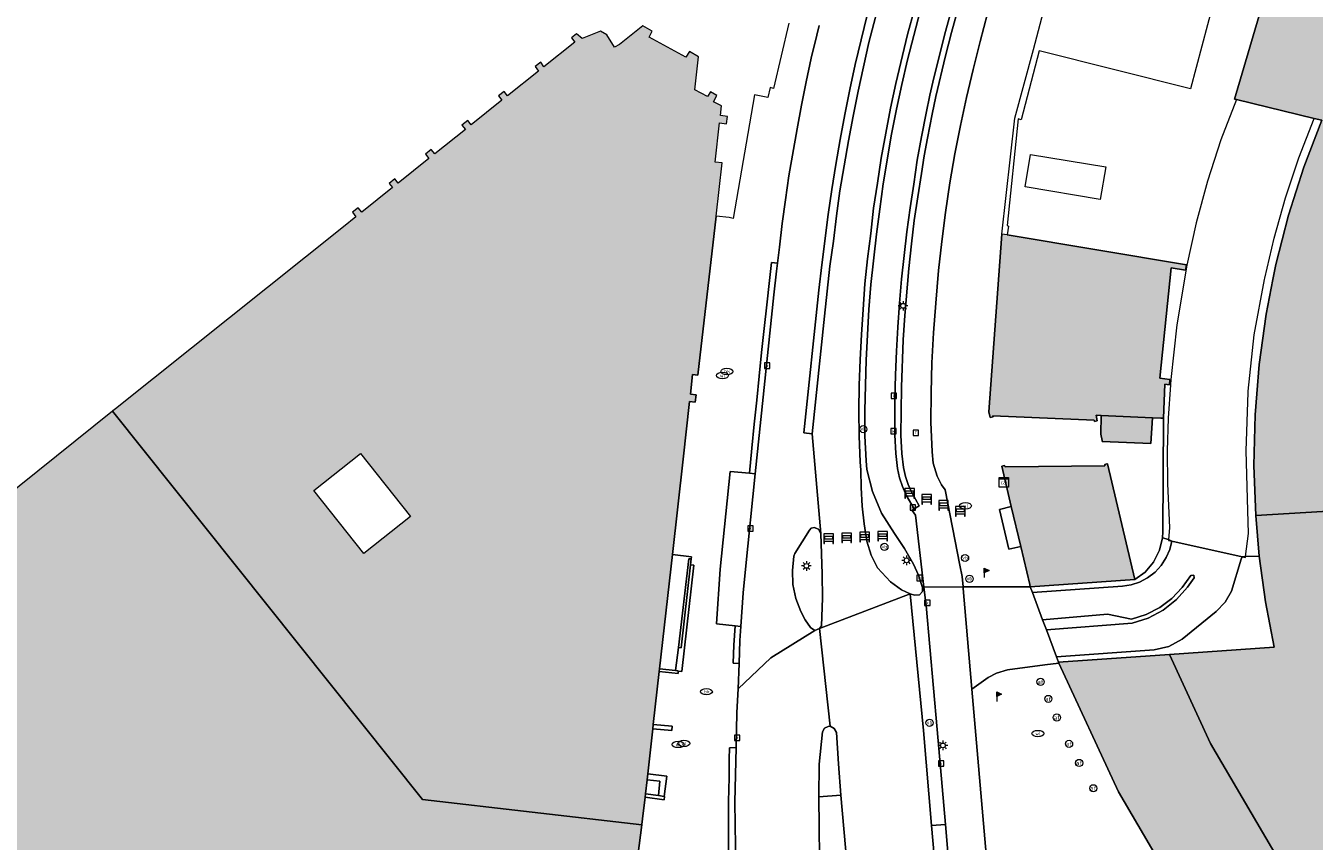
# Model space of a CAD drawing. Header units: metres. Extents: x 196496 to 197479, y 355139 to 356324.
# Tile 76 of 144: x 196624 to 196731, y 356178 to 356246. Entities that reach past the tile are written whole.
import ezdxf
from ezdxf.enums import TextEntityAlignment as Align

# ---------------------------------------------------------------- set-up
doc = ezdxf.new("R2010")
doc.units = ezdxf.units.M
doc.layers.get('0').update_dxf_attribs({"color": 252, "lineweight": 18})
for name, color, linetype, lineweight in [('B-WE-GR-BEPLANTING_CULTUUR_HEESTERS-GV', 252, 'Continuous', 18), ('B-WE-IE-MEUBILAIR_WEGMEUBILAIR-S', 252, 'Continuous', 18), ('B-WE-IE-TERREINAFSCHEIDING_KUNSTMATIG_MUUR-GV', 252, 'Continuous', 18), ('B-WE-KL-DATA-S', 252, 'Continuous', 18), ('B-WE-KL-ET_LS_OV_LICHTMAST-S', 252, 'Continuous', 18), ('B-WE-KL-WATER-S', 252, 'Continuous', 18), ('B-WE-OG-BEBOUWING-GV', 252, 'Continuous', 18), ('B-WE-OG-TERREIN_ERF-GV', 252, 'Continuous', 18), ('B-WE-RI-GWA_KOLK-S', 252, 'Continuous', 18), ('B-WE-RI-GWA_RIOOLPUT-S', 252, 'Continuous', 18), ('B-WE-VH-VERHARDING_ASFALT-GV', 252, 'Continuous', 18), ('B-WE-VH-VERHARDING_BEDRIJFSVLOERPLAAT-GV', 252, 'Continuous', 18), ('B-WE-VH-VERHARDING_BETON-GV', 252, 'Continuous', 18), ('B-WE-VH-VERHARDING_BETONSTRAATSTEEN-GV', 252, 'Continuous', 18), ('B-WE-VH-VERHARDING_OPEN-GV', 252, 'Continuous', 18), ('B-WE-VH-VERHARDING_STRAATBAKSTEEN-GV', 252, 'Continuous', 18), ('B-WE-VH-VERHARDING_TEGEL-GV', 252, 'Continuous', 18), ('B-WE-VW-AFSLUITPAAL-S', 252, 'Continuous', 18)]:
    doc.layers.add(name, color=color, linetype=linetype, lineweight=lineweight)
doc.layers.add('X-XX-AL-PRESENTATIE_GEBOUW3-V', color=7, linetype='Continuous', lineweight=18, true_color=0xf0f0f0)
doc.styles.add('NLCS-ISO', font='NLCS-ISO.ttf')

# ---------------------------------------------------------------- blocks, each defined once
blk = doc.blocks.new('SIE-WEG_SCHRIKHEK-SO')
at = {"color": 0, "linetype": 'ByBlock', "lineweight": 18}
for points in [[(1.75, -1), (1.75, -2), (2, -2), (2, 2), (-2, 2), (-2, -2), (-1.75, -2), (-1.75, -1)], [(-2, 1), (2, 1)], [(-2, 0), (2, 0)], [(-1.75, 1), (-1.75, 0)], [(1.75, 0), (1.75, 1)], [(-2, -1), (2, -1)]]:
    blk.add_lwpolyline(points, dxfattribs=at)
blk = doc.blocks.new('SKL-DATA_SIGNAAL_CAIKAST-SO')
at = {"color": 0, "linetype": 'ByBlock', "lineweight": 18}
for points in [[(-2, 2), (2, 2), (2, 1.68), (-2, 1.68)], [(-2, 1.52), (2, 1.52), (2, -2), (-2, -2)]]:
    blk.add_lwpolyline(points, close=True, dxfattribs=at)
at = {"color": 0, "linetype": 'ByBlock', "lineweight": 18, "style": 'NLCS-ISO'}
blk.add_text('cai', height=1.5, dxfattribs=at).set_placement((0, 0), align=Align.MIDDLE_CENTER)
blk = doc.blocks.new('SIE-WEG_PAAL_VLAGGENMAST-SO')
at = {"linetype": 'ByBlock', "lineweight": 18}
h = blk.add_hatch(color=0, dxfattribs=at)
h.dxf.hatch_style = 1
h.paths.add_polyline_path([(0, 2), (2, 1), (0, 0)])
at = {"color": 0, "linetype": 'ByBlock', "lineweight": 18}
blk.add_lwpolyline([(0, 2), (0, -2)], dxfattribs=at)
blk.add_lwpolyline([(0, 2), (2, 1), (0, 0)], close=True, dxfattribs=at)
blk = doc.blocks.new('SIE-WEG_PAAL_VERKEERSBORD-SO')
at = {"color": 0, "linetype": 'ByBlock', "lineweight": 18}
blk.add_circle((0, 0), 1.5, dxfattribs=at)
at = {"color": 0, "linetype": 'ByBlock', "lineweight": 18, "style": 'NLCS-ISO'}
blk.add_text('vb', height=1.5, dxfattribs=at).set_placement((0, 0.13), align=Align.MIDDLE_CENTER)
blk = doc.blocks.new('SKL-ET_OV_LICHTMAST-SO')
at = {"color": 0, "linetype": 'ByBlock', "lineweight": 18}
for points in [[(-1.25, 0), (-2, 0)], [(-1.41, 1.41), (-0.88, 0.88)], [(0, 2), (0, 1.25)], [(0.88, 0.88), (1.41, 1.41)], [(2, 0), (1.25, 0)], [(-1.41, -1.41), (-0.88, -0.88)], [(0, -1.25), (0, -2)], [(0.88, -0.88), (1.41, -1.41)]]:
    blk.add_lwpolyline(points, dxfattribs=at)
blk.add_circle((0, 0), 1, dxfattribs=at)
blk = doc.blocks.new('SVW-AFSLUITPAAL-SO')
at = {"lineweight": 18}
blk.add_circle((0, 0), 1.5, dxfattribs=at)
at = {"lineweight": 18, "style": 'NLCS-ISO'}
blk.add_text('af', height=1.8, dxfattribs=at).set_placement((0, 0), align=Align.MIDDLE_CENTER)
blk = doc.blocks.new('SKL-WATER_WATERLEIDINGPUT-SO')
at = {"color": 0, "linetype": 'ByBlock', "lineweight": 18}
blk.add_ellipse((0, 0), major_axis=(2.5, 0), ratio=0.54, dxfattribs=at)
at = {"color": 0, "linetype": 'ByBlock', "lineweight": 18, "style": 'NLCS-ISO'}
blk.add_text('wl', height=1.5, dxfattribs=at).set_placement((0, 0), align=Align.MIDDLE_CENTER)
blk = doc.blocks.new('SRI-KOLK-SO')
at = {"color": 0, "linetype": 'ByBlock', "lineweight": 18}
blk.add_lwpolyline([(-1.125, -1.125), (1.125, -1.125), (1.125, 1.125), (-1.125, 1.125)], close=True, dxfattribs=at)
at = {"color": 0, "linetype": 'ByBlock', "lineweight": 18, "style": 'NLCS-ISO'}
blk.add_text('k', height=1.5, dxfattribs=at).set_placement((0, 0), align=Align.MIDDLE_CENTER)
blk = doc.blocks.new('SRI-PUT_INSPECTIEPUT_RIOOLPUT-SO')
at = {"color": 0, "linetype": 'ByBlock', "lineweight": 18}
blk.add_lwpolyline([(-1.12, -1.12), (1.12, -1.12), (1.12, 1.12), (-1.12, 1.12)], close=True, dxfattribs=at)
at = {"color": 0, "linetype": 'ByBlock', "lineweight": 18, "style": 'NLCS-ISO'}
blk.add_text('r', height=1.5, dxfattribs=at).set_placement((0, 0.28), align=Align.MIDDLE_CENTER)
blk = doc.blocks.new('SKL-WATER_BRANDKRAAN_BRANDPUT-SO')
at = {"color": 0, "linetype": 'ByBlock', "lineweight": 18}
blk.add_ellipse((0, 0), major_axis=(2.5, 0), ratio=0.54, dxfattribs=at)
at = {"color": 0, "linetype": 'ByBlock', "lineweight": 18, "style": 'NLCS-ISO'}
blk.add_text('bk', height=1.5, dxfattribs=at).set_placement((0.16, 0), align=Align.MIDDLE_CENTER)

msp = doc.modelspace()

# ---------------------------------------------------------------- hatches: boundary and pattern name
at = {"layer": 'X-XX-AL-PRESENTATIE_GEBOUW3-V'}
for points in [[(196773.949, 356267.82), (196773.751, 356269.35), (196767.696, 356269.091), (196762.739, 356268.922), (196760.726, 356268.853), (196760.704, 356267.157), (196758.415, 356267.169), (196757.839, 356263.166), (196757.829, 356262.933), (196751.967, 356263.942), (196739.409, 356265.865), (196735.679, 356266.702), (196730.202, 356268.04), (196729.095, 356268.324), (196727.458, 356262.984), (196727.555, 356262.943), (196727.494, 356262.747), (196714.431, 356266.661), (196713.522, 356263.771), (196711.4, 356257.03), (196711.328, 356256.758), (196724.379, 356253.142), (196724.409, 356253.256), (196728.374, 356252.075), (196724.753, 356239.781), (196724.903, 356239.745), (196731.399, 356238.177), (196732.038, 356238.023), (196730.535, 356234.106), (196729.252, 356230.09), (196728.198, 356225.994), (196727.95, 356224.738), (196727.379, 356221.838), (196726.8, 356217.641), (196726.604, 356215.179), (196726.464, 356213.424), (196726.37, 356209.21), (196726.516, 356205.017), (196744.628, 356206.116), (196756.383, 356206.829), (196756.416, 356206.497), (196757.169, 356206.541), (196757.056, 356208.96), (196757.083, 356211.411), (196757.254, 356213.882), (196757.572, 356216.361), (196758.039, 356218.834), (196758.657, 356221.288), (196759.422, 356223.709), (196760.333, 356226.084), (196761.385, 356228.401), (196762.572, 356230.646), (196763.886, 356232.808), (196765.318, 356234.877), (196766.86, 356236.844), (196768.499, 356238.701), (196770.226, 356240.441), (196772.028, 356242.059), (196775.352, 356244.518), (196778.931, 356246.692), (196782.728, 356248.543), (196786.697, 356250.04), (196790.788, 356251.163), (196794.947, 356251.898), (196799.12, 356252.245), (196803.255, 356252.21), (196803.252, 356251.945), (196803.455, 356251.952), (196803.502, 356251.219), (196811.368, 356251.488), (196811.362, 356251.699), (196812.637, 356252.859), (196813.365, 356252.885), (196813.373, 356252.885), (196813.332, 356253.922), (196812.825, 356258.76), (196812.822, 356258.832), (196789.173, 356257.599), (196789.182, 356257.403), (196774.029, 356257.138)], [(196713.604, 356213.385), (196717.877, 356213.183), (196718.577, 356213.15), (196718.821, 356213.161), (196718.932, 356215.986), (196719.298, 356215.937), (196719.338, 356216.393), (196718.506, 356216.505), (196719.46, 356225.697), (196720.654, 356225.515), (196720.721, 356225.946), (196705.74, 356228.45), (196705.292, 356228.525), (196704.21, 356213.68), (196704.328, 356213.211), (196704.565, 356213.259), (196704.55, 356213.335), (196713.027, 356212.999), (196713.054, 356212.882), (196713.227, 356212.923), (196713.28, 356212.935), (196713.174, 356213.405)], [(196717.877, 356213.183), (196713.604, 356213.385), (196713.573, 356211.818), (196713.686, 356211.275), (196713.692, 356211.194), (196717.762, 356211.025)], [(196706.093, 356205.767), (196706.883, 356202.425), (196707.631, 356199.261), (196707.675, 356199.077), (196716.412, 356199.674), (196714.122, 356209.336), (196714.085, 356209.328), (196713.895, 356209.285), (196713.918, 356209.159), (196705.571, 356209.089), (196705.53, 356209.205), (196705.294, 356209.146)], [(196726.808, 356201.642), (196727.328, 356197.822), (196728.048, 356194.034), (196719.301, 356193.426), (196722.751, 356185.986), (196728.313, 356176.509), (196732.409, 356170.859), (196752.164, 356182.565), (196750.909, 356184.874), (196749.761, 356187.248), (196748.727, 356189.68), (196747.809, 356192.162), (196747.012, 356194.685), (196746.338, 356197.241), (196745.789, 356199.82), (196745.365, 356202.413), (196745.141, 356202.399), (196744.628, 356206.116), (196726.516, 356205.017)], [(196732.409, 356170.859), (196728.313, 356176.509), (196722.751, 356185.986), (196719.301, 356193.426), (196710.042, 356192.783), (196710.032, 356192.782), (196710.07, 356192.701), (196715.052, 356181.954), (196721.039, 356171.754), (196728.065, 356162.061), (196736.026, 356153.109), (196744.78, 356145.025), (196754.247, 356137.851), (196762.93, 356129.478), (196764.118, 356129.347), (196799.788, 356154.65), (196794.755, 356161.746), (196765.031, 356140.661), (196760.238, 356144.202), (196750.358, 356151.689), (196742.229, 356159.197), (196734.839, 356167.506)]]:
    msp.add_hatch(color=256, dxfattribs=at).paths.add_polyline_path(points)
h = msp.add_hatch(color=256, dxfattribs=at)
h.paths.add_polyline_path([(196675.705, 356183.45), (196676.131, 356187.227), (196676.172, 356187.586), (196676.669, 356191.996), (196676.694, 356192.215), (196677.77, 356201.764), (196678.669, 356209.734), (196679.213, 356214.557), (196679.662, 356214.487), (196679.756, 356215.094), (196679.284, 356215.155), (196679.455, 356216.794), (196679.901, 356216.754), (196681.421, 356230.022), (196681.93, 356234.46), (196681.334, 356234.539), (196681.706, 356237.81), (196682.302, 356237.74), (196682.372, 356238.339), (196681.784, 356238.412), (196681.881, 356239.225), (196681.209, 356239.578), (196681.476, 356240.105), (196680.944, 356240.397), (196680.692, 356240.012), (196679.639, 356240.571), (196679.965, 356243.334), (196679.188, 356243.777), (196678.896, 356243.293), (196675.831, 356244.955), (196676.088, 356245.468), (196675.312, 356245.91), (196673.362, 356244.351), (196672.925, 356244.136), (196672.299, 356245.164), (196671.749, 356245.456), (196670.234, 356244.859), (196669.759, 356245.237), (196669.332, 356244.912), (196669.617, 356244.555), (196667.04, 356242.5), (196666.764, 356242.866), (196666.29, 356242.507), (196666.585, 356242.137), (196664, 356240.074), (196663.709, 356240.44), (196663.235, 356240.064), (196663.527, 356239.698), (196660.949, 356237.641), (196660.673, 356237.999), (196660.187, 356237.624), (196660.475, 356237.263), (196657.906, 356235.213), (196657.621, 356235.571), (196657.146, 356235.192), (196657.431, 356234.835), (196654.862, 356232.785), (196654.566, 356233.144), (196654.097, 356232.759), (196654.382, 356232.402), (196651.807, 356230.348), (196651.524, 356230.718), (196651.032, 356230.341), (196651.33, 356229.967), (196650.278, 356229.128), (196631.242, 356213.942), (196631.018, 356213.763), (196631.016, 356213.761), (196630.986, 356213.738), (196656.897, 356181.305), (196675.227, 356179.21), (196675.229, 356179.224), (196675.283, 356179.707), (196675.488, 356181.517), (196675.518, 356181.788), (196675.649, 356182.953)])
h.paths.add_polyline_path([(196651.714, 356210.202), (196655.896, 356204.935), (196651.978, 356201.849), (196647.799, 356207.103)], flags=16)
h = msp.add_hatch(color=256, dxfattribs=at)
h.paths.add_polyline_path([(196630.192, 356143.254), (196633.895, 356142.73), (196637.915, 356142.163), (196641.066, 356141.718), (196641.955, 356141.592), (196642.457, 356145.145), (196654.993, 356143.4), (196655.887, 356149.821), (196656.749, 356156.014), (196657.612, 356162.214), (196658.221, 356166.592), (196659.074, 356172.713), (196659.654, 356176.883), (196664.291, 356176.333), (196664.679, 356176.287), (196674.308, 356175.144), (196674.688, 356175.099), (196675.227, 356179.21), (196656.897, 356181.305), (196630.986, 356213.738), (196616.905, 356202.479), (196618.28, 356200.635), (196613.03, 356194.839), (196610.908, 356192.497), (196607.8, 356189.066), (196605.678, 356186.724), (196602.563, 356183.285), (196600.442, 356180.943), (196589.499, 356168.862), (196586.223, 356165.245), (196580.563, 356158.997), (196590.32, 356150.167), (196598.506, 356148.192), (196598.51, 356148.191), (196598.917, 356150.876), (196603.26, 356150.308), (196602.846, 356147.145), (196603.947, 356147.001), (196604.017, 356147.536), (196603.68, 356147.581), (196604.784, 356156.019), (196611.125, 356155.077), (196610.023, 356146.649), (196609.904, 356146.664), (196609.834, 356146.129), (196610.695, 356146.007), (196614.725, 356145.438), (196618.429, 356144.915), (196622.459, 356144.346), (196626.162, 356143.823)])
h.paths.add_polyline_path([(196632.319, 356160.073), (196625.717, 356160.888), (196632.777, 356168.438), (196633.341, 356168.333)], flags=16)

# ---------------------------------------------------------------- linework, layer by layer
at = {"layer": 'B-WE-GR-BEPLANTING_CULTUUR_HEESTERS-GV', "flags": 128}
msp.add_lwpolyline([(196683.496, 356195.749), (196683.691, 356198.556), (196683.88, 356200.545), (196684.698, 356208.505), (196684.201, 356208.548), (196682.606, 356208.71), (196681.768, 356200.549), (196681.459, 356195.986), (196683.021, 356195.805)], close=True, dxfattribs=at)
at = {"layer": 'B-WE-IE-TERREINAFSCHEIDING_KUNSTMATIG_MUUR-GV', "flags": 128}
for points in [[(196678.275, 356194.014), (196678.503, 356193.988), (196679.281, 356200.915), (196679.335, 356201.397), (196679.132, 356201.42), (196678.268, 356194.014)], [(196676.669, 356191.996), (196678.247, 356191.822), (196678.264, 356192.036), (196678.265, 356192.046), (196678.021, 356192.072), (196676.694, 356192.215)], [(196676.131, 356187.227), (196677.731, 356187.078), (196677.765, 356187.437), (196676.172, 356187.586)], [(196675.488, 356181.517), (196677.083, 356181.299), (196677.12, 356181.57), (196677.083, 356181.575), (196676.599, 356181.641), (196675.518, 356181.788)]]:
    msp.add_lwpolyline(points, close=True, dxfattribs=at)
at = {"layer": 'B-WE-OG-BEBOUWING-GV', "flags": 128}
for points in [[(196728.374, 356252.075), (196724.753, 356239.781), (196724.903, 356239.745), (196731.399, 356238.177), (196732.038, 356238.023), (196730.535, 356234.106), (196729.252, 356230.09), (196728.198, 356225.994), (196727.95, 356224.738), (196727.379, 356221.838), (196726.8, 356217.641), (196726.604, 356215.179), (196726.464, 356213.424), (196726.37, 356209.21), (196726.516, 356205.017), (196744.628, 356206.116)], [(196622.459, 356144.346), (196626.162, 356143.823), (196630.192, 356143.254), (196633.895, 356142.73), (196637.915, 356142.163), (196641.066, 356141.718), (196641.955, 356141.592), (196642.457, 356145.145), (196654.993, 356143.4), (196655.887, 356149.821), (196656.749, 356156.014), (196657.612, 356162.214), (196658.221, 356166.592), (196659.074, 356172.713), (196659.654, 356176.883), (196664.291, 356176.333), (196664.679, 356176.287), (196674.308, 356175.144), (196674.688, 356175.099), (196675.227, 356179.21), (196656.897, 356181.305), (196630.986, 356213.738), (196616.905, 356202.479)]]:
    msp.add_lwpolyline(points, dxfattribs=at)
for points in [[(196675.705, 356183.45), (196676.131, 356187.227), (196676.172, 356187.586), (196676.669, 356191.996), (196676.694, 356192.215), (196677.77, 356201.764), (196678.669, 356209.734), (196679.213, 356214.557), (196679.662, 356214.487), (196679.756, 356215.094), (196679.284, 356215.155), (196679.455, 356216.794), (196679.901, 356216.754), (196681.421, 356230.022), (196681.93, 356234.46), (196681.334, 356234.539), (196681.706, 356237.81), (196682.302, 356237.74), (196682.372, 356238.339), (196681.784, 356238.412), (196681.881, 356239.225), (196681.209, 356239.578), (196681.476, 356240.105), (196680.944, 356240.397), (196680.692, 356240.012), (196679.639, 356240.571), (196679.965, 356243.334), (196679.188, 356243.777), (196678.896, 356243.293), (196675.831, 356244.955), (196676.088, 356245.468), (196675.312, 356245.91), (196673.362, 356244.351), (196672.925, 356244.136), (196672.299, 356245.164), (196671.749, 356245.456), (196670.234, 356244.859), (196669.759, 356245.237), (196669.332, 356244.912), (196669.617, 356244.555), (196667.04, 356242.5), (196666.764, 356242.866), (196666.29, 356242.507), (196666.585, 356242.137), (196664, 356240.074), (196663.709, 356240.44), (196663.235, 356240.064), (196663.527, 356239.698), (196660.949, 356237.641), (196660.673, 356237.999), (196660.187, 356237.624), (196660.475, 356237.263), (196657.906, 356235.213), (196657.621, 356235.571), (196657.146, 356235.192), (196657.431, 356234.835), (196654.862, 356232.785), (196654.566, 356233.144), (196654.097, 356232.759), (196654.382, 356232.402), (196651.807, 356230.348), (196651.524, 356230.718), (196651.032, 356230.341), (196651.33, 356229.967), (196650.278, 356229.128), (196631.242, 356213.942), (196631.018, 356213.763), (196631.016, 356213.761), (196630.986, 356213.738), (196656.897, 356181.305), (196675.227, 356179.21), (196675.229, 356179.224), (196675.283, 356179.707), (196675.488, 356181.517), (196675.518, 356181.788), (196675.649, 356182.953)], [(196713.604, 356213.385), (196717.877, 356213.183), (196718.577, 356213.15), (196718.821, 356213.161), (196718.932, 356215.986), (196719.298, 356215.937), (196719.338, 356216.393), (196718.506, 356216.505), (196719.46, 356225.697), (196720.654, 356225.515), (196720.721, 356225.946), (196705.74, 356228.45), (196705.292, 356228.525), (196704.21, 356213.68), (196704.328, 356213.211), (196704.565, 356213.259), (196704.55, 356213.335), (196713.027, 356212.999), (196713.054, 356212.882), (196713.227, 356212.923), (196713.28, 356212.935), (196713.174, 356213.405)], [(196717.877, 356213.183), (196713.604, 356213.385), (196713.573, 356211.818), (196713.686, 356211.275), (196713.692, 356211.194), (196717.762, 356211.025)], [(196651.714, 356210.202), (196655.896, 356204.935), (196651.978, 356201.849), (196647.799, 356207.103)], [(196706.093, 356205.767), (196706.883, 356202.425), (196707.631, 356199.261), (196707.675, 356199.077), (196716.412, 356199.674), (196714.122, 356209.336), (196714.085, 356209.328), (196713.895, 356209.285), (196713.918, 356209.159), (196705.571, 356209.089), (196705.53, 356209.205), (196705.294, 356209.146)], [(196726.808, 356201.642), (196727.328, 356197.822), (196728.048, 356194.034), (196719.301, 356193.426), (196722.751, 356185.986), (196728.313, 356176.509), (196732.409, 356170.859), (196752.164, 356182.565), (196750.909, 356184.874), (196749.761, 356187.248), (196748.727, 356189.68), (196747.809, 356192.162), (196747.012, 356194.685), (196746.338, 356197.241), (196745.789, 356199.82), (196745.365, 356202.413), (196745.141, 356202.399), (196744.628, 356206.116), (196726.516, 356205.017)], [(196732.409, 356170.859), (196728.313, 356176.509), (196722.751, 356185.986), (196719.301, 356193.426), (196710.042, 356192.783), (196710.032, 356192.782), (196710.07, 356192.701), (196715.052, 356181.954), (196721.039, 356171.754), (196728.065, 356162.061), (196736.026, 356153.109), (196744.78, 356145.025), (196754.247, 356137.851), (196762.93, 356129.478), (196764.118, 356129.347), (196799.788, 356154.65), (196794.755, 356161.746), (196765.031, 356140.661), (196760.238, 356144.202), (196750.358, 356151.689), (196742.229, 356159.197), (196734.839, 356167.506)]]:
    msp.add_lwpolyline(points, close=True, dxfattribs=at)
at = {"layer": 'B-WE-OG-TERREIN_ERF-GV', "flags": 128}
msp.add_lwpolyline([(196724.379, 356253.142), (196721.069, 356240.643), (196708.429, 356243.817), (196706.915, 356238.074), (196706.655, 356238.137), (196705.749, 356229.227), (196705.866, 356229.175), (196705.74, 356228.45), (196720.721, 356225.946), (196720.654, 356225.515), (196719.46, 356225.697), (196718.506, 356216.505), (196719.338, 356216.393), (196719.298, 356215.937), (196718.932, 356215.986), (196718.821, 356213.161), (196718.751, 356203.656), (196718.721, 356203.161), (196719.233, 356203.033), (196719.506, 356202.879), (196725.373, 356201.585), (196725.668, 356201.602), (196726.808, 356201.642), (196726.516, 356205.017), (196726.37, 356209.21), (196726.464, 356213.424), (196726.604, 356215.179), (196726.8, 356217.641), (196727.379, 356221.838), (196727.95, 356224.738), (196728.198, 356225.994), (196729.252, 356230.09), (196730.535, 356234.106), (196732.038, 356238.023), (196731.399, 356238.177), (196724.903, 356239.745), (196724.753, 356239.781), (196728.374, 356252.075)], dxfattribs=at)
msp.add_lwpolyline([(196707.244, 356232.46), (196707.682, 356235.175), (196713.986, 356234.141), (196713.526, 356231.417)], close=True, dxfattribs=at)
at = {"layer": 'B-WE-VH-VERHARDING_ASFALT-GV', "flags": 128}
for points in [[(196698.47, 356247.132), (196697.934, 356245.112), (196697.425, 356243.061), (196696.949, 356241.008), (196696.494, 356238.955), (196696.093, 356236.869), (196695.392, 356232.706), (196695.093, 356230.613), (196694.822, 356228.526), (196694.36, 356224.325), (196694.187, 356222.222), (196694.061, 356220.112), (196693.964, 356218.009), (196693.862, 356213.779), (196693.847, 356211.665), (196693.952, 356209.584), (196694.01, 356208.864), (196694.479, 356207.02), (196695.256, 356205.209), (196696.332, 356203.52), (196697.174, 356202.278), (196697.93, 356200.955), (196698.325, 356200.036), (196698.673, 356199.018), (196698.792, 356199.05), (196698.089, 356205.062), (196697.804, 356205.455), (196697.973, 356205.574), (196697.298, 356206.718), (196697.003, 356207.436), (196696.747, 356208.18), (196696.591, 356208.948), (196696.453, 356210.2), (196696.366, 356211.757), (196696.345, 356212.747), (196696.359, 356214.744), (196696.413, 356216.762), (196696.499, 356218.755), (196696.605, 356220.753), (196696.743, 356222.75), (196696.919, 356224.752), (196697.134, 356226.742), (196697.359, 356228.721), (196697.639, 356230.711), (196697.959, 356232.68), (196698.238, 356234.681), (196698.587, 356236.655), (196698.98, 356238.619), (196699.292, 356240.128), (196699.614, 356241.572), (196700.604, 356245.44), (196701.662, 356249.302)], [(196695.264, 356248.651), (196694.18, 356244.526), (196693.283, 356240.451), (196692.873, 356238.378), (196692.487, 356236.305), (196692.111, 356234.221), (196691.773, 356232.142), (196691.489, 356230.035), (196691.223, 356227.926), (196690.94, 356225.852), (196690.468, 356221.657), (196689.448, 356211.843), (196690.172, 356203.533), (196690.287, 356200.118), (196690.308, 356198.125), (196690.243, 356195.801), (196690.063, 356195.583), (196697.63, 356198.484), (196696.915, 356198.815), (196695.987, 356199.474), (196694.906, 356200.67), (196694.381, 356201.706), (196694.021, 356202.871), (196693.799, 356204.323), (196693.642, 356205.793), (196693.545, 356207.352), (196693.522, 356208.821), (196693.454, 356209.517), (196693.371, 356211.641), (196693.356, 356213.762), (196693.386, 356215.897), (196693.469, 356218.024), (196693.565, 356220.136), (196693.702, 356222.239), (196693.857, 356224.362), (196694.08, 356226.467), (196694.341, 356228.566), (196694.588, 356230.682), (196694.901, 356232.773), (196695.226, 356234.856), (196695.601, 356236.949), (196696.006, 356239.029), (196696.453, 356241.107), (196697.429, 356245.189), (196697.999, 356247.292)], [(196690.027, 356245.949), (196689.833, 356245.128), (196689.363, 356243.221), (196688.948, 356241.236), (196688.562, 356239.281), (196688.187, 356237.312), (196687.512, 356233.388), (196687.223, 356231.378), (196686.956, 356229.411), (196686.72, 356227.429), (196686.549, 356226.09), (196686.465, 356225.431), (196686.234, 356223.459), (196684.698, 356208.505), (196683.88, 356200.545), (196683.691, 356198.556), (196683.496, 356195.749), (196683.415, 356194.585), (196683.343, 356192.67), (196683.264, 356190.557), (196686.009, 356193.148), (196689.684, 356195.429), (196689.318, 356195.674), (196688.873, 356196.313), (196688.499, 356197.011), (196688.095, 356198.09), (196687.847, 356199.258), (196687.81, 356200.421), (196687.932, 356201.623), (196688.016, 356201.864), (196689.221, 356203.797), (196689.379, 356203.964), (196689.628, 356204.033), (196689.99, 356203.889), (196690.172, 356203.533), (196689.448, 356211.843), (196688.751, 356211.923), (196690, 356223.833), (196690.252, 356225.945), (196690.792, 356230.146), (196691.092, 356232.244), (196691.424, 356234.338), (196691.798, 356236.421), (196692.188, 356238.504), (196692.604, 356240.591), (196693.056, 356242.669), (196694.05, 356246.791)]]:
    msp.add_lwpolyline(points, dxfattribs=at)
for points in [[(196690.942, 356187.429), (196691.28, 356187.241), (196691.492, 356186.917), (196691.647, 356184.293), (196691.841, 356181.669), (196693.193, 356166.695), (196693.391, 356164.503), (196700.654, 356165.084), (196700.358, 356168.489), (196699.432, 356179.134), (196698.742, 356187.066), (196697.63, 356198.484), (196690.063, 356195.583)], [(196690.374, 356166.494), (196690.079, 356173.954), (196690.008, 356181.542), (196690.03, 356184.258), (196690.311, 356186.96), (196690.473, 356187.264), (196690.791, 356187.397), (196690.942, 356187.429), (196690.063, 356195.583), (196689.684, 356195.429), (196686.009, 356193.148), (196683.264, 356190.557), (196683.162, 356188.588), (196683.089, 356185.652), (196682.977, 356181.097), (196683.136, 356171.91), (196683.207, 356170.632), (196683.214, 356170.505), (196683.552, 356164.394), (196683.591, 356163.69), (196690.542, 356164.248)]]:
    msp.add_lwpolyline(points, close=True, dxfattribs=at)
at = {"layer": 'B-WE-VH-VERHARDING_BEDRIJFSVLOERPLAAT-GV', "flags": 128}
msp.add_lwpolyline([(196694.05, 356246.791), (196693.056, 356242.669), (196692.604, 356240.591), (196692.188, 356238.504), (196691.798, 356236.421), (196691.424, 356234.338), (196691.092, 356232.244), (196690.792, 356230.146), (196690.252, 356225.945), (196690, 356223.833), (196688.751, 356211.923), (196689.448, 356211.843), (196690.468, 356221.657), (196690.94, 356225.852), (196691.223, 356227.926), (196691.489, 356230.035), (196691.773, 356232.142), (196692.111, 356234.221), (196692.487, 356236.305), (196692.873, 356238.378), (196693.283, 356240.451), (196694.18, 356244.526), (196695.264, 356248.651)], dxfattribs=at)
for points in [[(196684.698, 356208.505), (196686.234, 356223.459), (196686.465, 356225.431), (196686.549, 356226.09), (196686.043, 356226.144), (196685.88, 356224.648), (196685.65, 356222.606), (196685.452, 356220.635), (196685.222, 356218.633), (196685.013, 356216.665), (196684.825, 356214.651), (196684.61, 356212.647), (196684.412, 356210.643), (196684.201, 356208.548)], [(196678.275, 356194.014), (196678.021, 356192.072), (196678.265, 356192.046), (196678.264, 356192.036), (196678.547, 356192.007), (196679.55, 356200.885), (196679.281, 356200.915), (196678.503, 356193.988)], [(196683.496, 356195.749), (196683.021, 356195.805), (196682.9, 356194.188), (196682.856, 356192.689), (196683.343, 356192.67), (196683.415, 356194.585)], [(196683.089, 356185.652), (196682.551, 356185.639), (196682.513, 356184.672), (196682.502, 356183.161), (196682.466, 356181.154), (196682.456, 356179.183), (196682.464, 356177.124), (196682.499, 356174.616), (196682.548, 356172.614), (196682.628, 356170.6), (196683.207, 356170.632), (196683.136, 356171.91), (196682.977, 356181.097)]]:
    msp.add_lwpolyline(points, close=True, dxfattribs=at)
at = {"layer": 'B-WE-VH-VERHARDING_BETON-GV', "flags": 128}
msp.add_lwpolyline([(196697.999, 356247.292), (196697.429, 356245.189), (196696.453, 356241.107), (196696.006, 356239.029), (196695.601, 356236.949), (196695.226, 356234.856), (196694.901, 356232.773), (196694.588, 356230.682), (196694.341, 356228.566), (196694.08, 356226.467), (196693.857, 356224.362), (196693.702, 356222.239), (196693.565, 356220.136), (196693.469, 356218.024), (196693.386, 356215.897), (196693.356, 356213.762), (196693.371, 356211.641), (196693.454, 356209.517), (196693.522, 356208.821), (196693.545, 356207.352), (196693.642, 356205.793), (196693.799, 356204.323), (196694.021, 356202.871), (196694.381, 356201.706), (196694.906, 356200.67), (196695.987, 356199.474), (196696.915, 356198.815), (196697.63, 356198.484), (196698.001, 356198.368), (196698.431, 356198.41), (196698.67, 356198.678), (196698.673, 356199.018), (196698.325, 356200.036), (196697.93, 356200.955), (196697.174, 356202.278), (196696.332, 356203.52), (196695.256, 356205.209), (196694.479, 356207.02), (196694.01, 356208.864), (196693.952, 356209.584), (196693.847, 356211.665), (196693.862, 356213.779), (196693.964, 356218.009), (196694.061, 356220.112), (196694.187, 356222.222), (196694.36, 356224.325), (196694.822, 356228.526), (196695.093, 356230.613), (196695.392, 356232.706), (196696.093, 356236.869), (196696.494, 356238.955), (196696.949, 356241.008), (196697.425, 356243.061), (196697.934, 356245.112), (196698.47, 356247.132)], dxfattribs=at)
for points in [[(196690.063, 356195.583), (196690.243, 356195.801), (196690.308, 356198.125), (196690.287, 356200.118), (196690.172, 356203.533), (196689.99, 356203.889), (196689.628, 356204.033), (196689.379, 356203.964), (196689.221, 356203.797), (196688.016, 356201.864), (196687.932, 356201.623), (196687.81, 356200.421), (196687.847, 356199.258), (196688.095, 356198.09), (196688.499, 356197.011), (196688.873, 356196.313), (196689.318, 356195.674), (196689.684, 356195.429)], [(196691.841, 356181.669), (196691.647, 356184.293), (196691.492, 356186.917), (196691.28, 356187.241), (196690.942, 356187.429), (196690.791, 356187.397), (196690.473, 356187.264), (196690.311, 356186.96), (196690.03, 356184.258), (196690.008, 356181.542)], [(196691.841, 356181.669), (196690.008, 356181.542), (196690.079, 356173.954), (196690.374, 356166.494), (196693.193, 356166.695)]]:
    msp.add_lwpolyline(points, close=True, dxfattribs=at)
at = {"layer": 'B-WE-VH-VERHARDING_BETONSTRAATSTEEN-GV', "flags": 128}
for points in [[(196701.662, 356249.302), (196700.604, 356245.44), (196699.614, 356241.572), (196699.292, 356240.128), (196698.98, 356238.619), (196698.587, 356236.655), (196698.238, 356234.681), (196697.959, 356232.68), (196697.639, 356230.711), (196697.359, 356228.721), (196697.134, 356226.742), (196696.919, 356224.752), (196696.743, 356222.75), (196696.605, 356220.753), (196696.499, 356218.755), (196696.413, 356216.762), (196696.359, 356214.744), (196696.345, 356212.747), (196696.366, 356211.757), (196696.453, 356210.2), (196696.591, 356208.948), (196696.747, 356208.18), (196697.003, 356207.436), (196697.298, 356206.718), (196697.973, 356205.574), (196698.394, 356205.847), (196697.781, 356206.935), (196697.48, 356207.617), (196697.241, 356208.271), (196697.078, 356209.023), (196696.946, 356210.213), (196696.869, 356211.744), (196696.902, 356215.753), (196697.057, 356219.69), (196697.181, 356221.715), (196697.529, 356225.652), (196697.752, 356227.706), (196697.986, 356229.655), (196698.274, 356231.633), (196698.597, 356233.581), (196698.82, 356235.055), (196699.082, 356236.541), (196699.465, 356238.521), (196699.791, 356240), (196700.592, 356243.407), (196701.095, 356245.343), (196701.616, 356247.273)], [(196701.616, 356247.273), (196701.095, 356245.343), (196700.592, 356243.407), (196699.791, 356240), (196699.465, 356238.521), (196699.082, 356236.541), (196698.82, 356235.055), (196698.597, 356233.581), (196698.274, 356231.633), (196697.986, 356229.655), (196697.752, 356227.706), (196697.529, 356225.652), (196697.181, 356221.715), (196697.057, 356219.69), (196696.902, 356215.753), (196696.869, 356211.744), (196696.946, 356210.213), (196697.078, 356209.023), (196697.241, 356208.271), (196697.48, 356207.617), (196697.781, 356206.935), (196698.394, 356205.847), (196697.973, 356205.574), (196697.804, 356205.455), (196698.089, 356205.062), (196698.792, 356199.05), (196702.055, 356199.06), (196701.972, 356199.941), (196701.802, 356200.884), (196700.551, 356207.174), (196700.258, 356207.578), (196699.907, 356208.319), (196699.566, 356209.385), (196699.465, 356210.33), (196699.365, 356212.826), (196699.389, 356215.273), (196699.46, 356217.784), (196699.594, 356220.289), (196699.784, 356222.745), (196700.008, 356225.477), (196700.29, 356227.896), (196700.6, 356230.324), (196700.963, 356232.807), (196701.384, 356235.21), (196701.839, 356237.588), (196702.336, 356239.912), (196702.893, 356242.257), (196703.495, 356244.609), (196704.116, 356246.929)], [(196721.039, 356171.754), (196715.052, 356181.954), (196710.07, 356192.701), (196708.889, 356192.55), (196705.768, 356192.152), (196704.868, 356191.872), (196704.161, 356191.51), (196702.797, 356190.522), (196705.19, 356162.98)]]:
    msp.add_lwpolyline(points, dxfattribs=at)
for points in [[(196708.71, 356196.324), (196714.129, 356196.786), (196716.142, 356196.375), (196717.348, 356196.749), (196718.49, 356197.331), (196719.514, 356198.102), (196720.379, 356199.023), (196721.093, 356200.011), (196721.332, 356200.05), (196721.371, 356199.811), (196720.827, 356199.054), (196719.904, 356198.004), (196718.789, 356197.123), (196717.533, 356196.459), (196716.2, 356196.039), (196709.031, 356195.469), (196709.872, 356193.234), (196718.024, 356193.799), (196719.26, 356194.077), (196720.356, 356194.712), (196723.215, 356197.008), (196723.962, 356197.778), (196724.5, 356198.706), (196725.309, 356201.374), (196725.373, 356201.585), (196719.506, 356202.879), (196719.334, 356202.188), (196719.041, 356201.506), (196718.626, 356200.864), (196718.1, 356200.293), (196717.483, 356199.822), (196716.806, 356199.468), (196716.099, 356199.239), (196715.395, 356199.132), (196707.858, 356198.589)], [(196699.432, 356179.134), (196700.58, 356179.237), (196699.897, 356187.166), (196698.987, 356197.507), (196698.792, 356199.05), (196698.673, 356199.018), (196698.67, 356198.678), (196698.431, 356198.41), (196698.001, 356198.368), (196697.63, 356198.484), (196698.742, 356187.066)], [(196707.858, 356198.589), (196707.675, 356199.077), (196702.055, 356199.06), (196702.068, 356198.918), (196702.797, 356190.522), (196704.161, 356191.51), (196704.868, 356191.872), (196705.768, 356192.152), (196708.889, 356192.55), (196710.07, 356192.701), (196710.032, 356192.782), (196710.042, 356192.783), (196709.872, 356193.234), (196709.031, 356195.469), (196708.71, 356196.324)], [(196700.358, 356168.489), (196701.497, 356168.586), (196700.58, 356179.237), (196699.432, 356179.134)]]:
    msp.add_lwpolyline(points, close=True, dxfattribs=at)
at = {"layer": 'B-WE-VH-VERHARDING_OPEN-GV', "flags": 128}
for points in [[(196719.433, 356216.377), (196719.385, 356215.93), (196719.203, 356213.143), (196719.125, 356210.419), (196719.148, 356207.694), (196719.315, 356204.002), (196719.233, 356203.033), (196719.219, 356202.942), (196719.506, 356202.879), (196725.373, 356201.585), (196725.65, 356201.524), (196725.668, 356201.602), (196725.925, 356203.515), (196725.846, 356205.443), (196725.723, 356210.429), (196725.881, 356215.3), (196725.885, 356215.413), (196726.397, 356220.102), (196727.24, 356224.742), (196727.266, 356224.852), (196728.045, 356228.168), (196729.008, 356231.556), (196730.127, 356234.896), (196731.399, 356238.177), (196724.903, 356239.745), (196723.604, 356236.38), (196722.479, 356232.949), (196721.534, 356229.463), (196720.771, 356225.938), (196719.924, 356220.941)], [(196706.093, 356205.767), (196705.104, 356205.538), (196705.896, 356202.221), (196706.883, 356202.425)], [(196707.675, 356199.077), (196707.858, 356198.589), (196715.395, 356199.132), (196716.099, 356199.239), (196716.806, 356199.468), (196717.483, 356199.822), (196718.1, 356200.293), (196718.626, 356200.864), (196719.041, 356201.506), (196719.334, 356202.188), (196719.506, 356202.879), (196719.233, 356203.033), (196718.721, 356203.161), (196718.478, 356202.121), (196717.985, 356201.14), (196717.274, 356200.303), (196716.412, 356199.674)], [(196719.301, 356193.426), (196728.048, 356194.034), (196727.328, 356197.822), (196726.808, 356201.642), (196725.668, 356201.602), (196725.373, 356201.585), (196725.309, 356201.374), (196724.5, 356198.706), (196723.962, 356197.778), (196723.215, 356197.008), (196720.356, 356194.712), (196719.26, 356194.077), (196718.024, 356193.799), (196709.872, 356193.234), (196710.042, 356192.783)], [(196708.71, 356196.324), (196709.031, 356195.469), (196716.2, 356196.039), (196717.533, 356196.459), (196718.789, 356197.123), (196719.904, 356198.004), (196720.827, 356199.054), (196721.371, 356199.811), (196721.332, 356200.05), (196721.093, 356200.011), (196720.379, 356199.023), (196719.514, 356198.102), (196718.49, 356197.331), (196717.348, 356196.749), (196716.142, 356196.375), (196714.129, 356196.786)]]:
    msp.add_lwpolyline(points, close=True, dxfattribs=at)
at = {"layer": 'B-WE-VH-VERHARDING_STRAATBAKSTEEN-GV', "flags": 128}
msp.add_lwpolyline([(196704.116, 356246.929), (196703.495, 356244.609), (196702.893, 356242.257), (196702.336, 356239.912), (196701.839, 356237.588), (196701.384, 356235.21), (196700.963, 356232.807), (196700.6, 356230.324), (196700.29, 356227.896), (196700.008, 356225.477), (196699.784, 356222.745), (196699.594, 356220.289), (196699.46, 356217.784), (196699.389, 356215.273), (196699.365, 356212.826), (196699.465, 356210.33), (196699.566, 356209.385), (196699.907, 356208.319), (196700.258, 356207.578), (196700.551, 356207.174), (196701.802, 356200.884), (196701.972, 356199.941), (196702.055, 356199.06), (196707.675, 356199.077), (196707.631, 356199.261), (196706.883, 356202.425), (196705.896, 356202.221), (196705.104, 356205.538), (196706.093, 356205.767), (196705.294, 356209.146), (196705.53, 356209.205), (196705.571, 356209.089), (196713.918, 356209.159), (196713.895, 356209.285), (196714.085, 356209.328), (196714.122, 356209.336), (196716.412, 356199.674), (196717.274, 356200.303), (196717.985, 356201.14), (196718.478, 356202.121), (196718.721, 356203.161), (196718.751, 356203.656), (196718.821, 356213.161), (196718.577, 356213.15), (196717.877, 356213.183), (196717.762, 356211.025), (196713.692, 356211.194), (196713.686, 356211.275), (196713.573, 356211.818), (196713.604, 356213.385), (196713.174, 356213.405), (196713.28, 356212.935), (196713.227, 356212.923), (196713.054, 356212.882), (196713.027, 356212.999), (196704.55, 356213.335), (196704.565, 356213.259), (196704.328, 356213.211), (196704.21, 356213.68), (196705.292, 356228.525), (196706.387, 356238.203), (196707.937, 356243.941), (196711.328, 356256.758)], dxfattribs=at)
msp.add_lwpolyline([(196675.649, 356182.953), (196676.732, 356182.832), (196676.599, 356181.641), (196677.083, 356181.575), (196677.296, 356183.274), (196675.705, 356183.45)], close=True, dxfattribs=at)
at = {"layer": 'B-WE-VH-VERHARDING_TEGEL-GV', "flags": 128}
for points in [[(196687.513, 356246.13), (196686.229, 356240.686), (196685.954, 356240.758), (196685.743, 356239.917), (196684.637, 356240.138), (196682.856, 356229.832), (196682.518, 356229.896), (196682.518, 356229.897), (196681.421, 356230.022), (196679.901, 356216.754), (196679.455, 356216.794), (196679.284, 356215.155), (196679.756, 356215.094), (196679.662, 356214.487), (196679.213, 356214.557), (196678.669, 356209.734), (196677.77, 356201.764), (196679.364, 356201.584), (196679.335, 356201.397), (196679.281, 356200.915), (196679.55, 356200.885), (196678.547, 356192.007), (196678.264, 356192.036), (196678.247, 356191.822), (196676.669, 356191.996), (196676.172, 356187.586), (196677.765, 356187.437), (196677.731, 356187.078), (196676.131, 356187.227), (196675.705, 356183.45), (196677.296, 356183.274), (196677.083, 356181.575), (196677.12, 356181.57), (196677.083, 356181.299), (196675.488, 356181.517), (196675.283, 356179.707), (196675.229, 356179.224), (196675.227, 356179.21), (196674.688, 356175.099)], [(196682.464, 356177.124), (196682.456, 356179.183), (196682.466, 356181.154), (196682.502, 356183.161), (196682.513, 356184.672), (196682.551, 356185.639), (196683.089, 356185.652), (196683.162, 356188.588), (196683.264, 356190.557), (196683.343, 356192.67), (196682.856, 356192.689), (196682.9, 356194.188), (196683.021, 356195.805), (196681.459, 356195.986), (196681.768, 356200.549), (196682.606, 356208.71), (196684.201, 356208.548), (196684.412, 356210.643), (196684.61, 356212.647), (196684.825, 356214.651), (196685.013, 356216.665), (196685.222, 356218.633), (196685.452, 356220.635), (196685.65, 356222.606), (196685.88, 356224.648), (196686.043, 356226.144), (196686.549, 356226.09), (196686.72, 356227.429), (196686.956, 356229.411), (196687.223, 356231.378), (196687.512, 356233.388), (196688.187, 356237.312), (196688.562, 356239.281), (196688.948, 356241.236), (196689.363, 356243.221), (196689.833, 356245.128), (196690.027, 356245.949)], [(196705.19, 356162.98), (196702.797, 356190.522), (196702.068, 356198.918), (196702.055, 356199.06), (196698.792, 356199.05), (196698.987, 356197.507), (196699.897, 356187.166), (196700.58, 356179.237), (196701.497, 356168.586)]]:
    msp.add_lwpolyline(points, dxfattribs=at)
for points in [[(196678.021, 356192.072), (196678.275, 356194.014), (196678.268, 356194.014), (196679.132, 356201.42), (196679.335, 356201.397), (196679.364, 356201.584), (196677.77, 356201.764), (196676.694, 356192.215)], [(196676.599, 356181.641), (196676.732, 356182.832), (196675.649, 356182.953), (196675.518, 356181.788)]]:
    msp.add_lwpolyline(points, close=True, dxfattribs=at)

# ---------------------------------------------------------------- block references
at = {"layer": 'B-WE-IE-MEUBILAIR_WEGMEUBILAIR-S', "xscale": 0.2, "yscale": 0.2, "zscale": 0.2}
for name, p in [('SIE-WEG_PAAL_VERKEERSBORD-SO', (196693.728, 356212.238)), ('SIE-WEG_SCHRIKHEK-SO', (196697.602, 356206.879)), ('SIE-WEG_SCHRIKHEK-SO', (196699.015, 356206.376)), ('SIE-WEG_SCHRIKHEK-SO', (196700.428, 356205.872)), ('SIE-WEG_SCHRIKHEK-SO', (196701.841, 356205.369)), ('SIE-WEG_SCHRIKHEK-SO', (196690.836, 356203.09)), ('SIE-WEG_SCHRIKHEK-SO', (196692.335, 356203.16)), ('SIE-WEG_SCHRIKHEK-SO', (196693.833, 356203.23)), ('SIE-WEG_SCHRIKHEK-SO', (196695.332, 356203.3)), ('SIE-WEG_PAAL_VERKEERSBORD-SO', (196695.487, 356202.406)), ('SIE-WEG_PAAL_VERKEERSBORD-SO', (196702.227, 356201.476)), ('SIE-WEG_PAAL_VLAGGENMAST-SO', (196703.83, 356200.236)), ('SIE-WEG_PAAL_VERKEERSBORD-SO', (196702.599, 356199.739)), ('SIE-WEG_PAAL_VLAGGENMAST-SO', (196704.883, 356189.909)), ('SIE-WEG_PAAL_VERKEERSBORD-SO', (196699.262, 356187.721))]:
    msp.add_blockref(name, p, dxfattribs=at)
at = {"layer": 'B-WE-KL-DATA-S', "xscale": 0.2, "yscale": 0.2, "zscale": 0.2}
msp.add_blockref('SKL-DATA_SIGNAAL_CAIKAST-SO', (196705.469, 356207.785), dxfattribs=at)
at = {"layer": 'B-WE-KL-ET_LS_OV_LICHTMAST-S', "xscale": 0.2, "yscale": 0.2, "zscale": 0.2}
for p in [(196697.047, 356222.53), (196697.341, 356201.28), (196688.973, 356200.818), (196700.376, 356185.828)]:
    msp.add_blockref('SKL-ET_OV_LICHTMAST-SO', p, dxfattribs=at)
at = {"layer": 'B-WE-KL-WATER-S', "xscale": 0.2, "yscale": 0.2, "zscale": 0.2}
for name, p in [('SKL-WATER_WATERLEIDINGPUT-SO', (196681.955, 356216.716)), ('SKL-WATER_BRANDKRAAN_BRANDPUT-SO', (196682.321, 356217.053)), ('SKL-WATER_WATERLEIDINGPUT-SO', (196702.259, 356205.83)), ('SKL-WATER_BRANDKRAAN_BRANDPUT-SO', (196680.612, 356190.317)), ('SKL-WATER_WATERLEIDINGPUT-SO', (196708.315, 356186.819)), ('SKL-WATER_WATERLEIDINGPUT-SO', (196678.249, 356185.913)), ('SKL-WATER_WATERLEIDINGPUT-SO', (196678.737, 356186.001))]:
    msp.add_blockref(name, p, dxfattribs=at)
at = {"layer": 'B-WE-RI-GWA_KOLK-S', "xscale": 0.2, "yscale": 0.2, "zscale": 0.2}
for p in [(196685.694, 356217.535), (196696.276, 356215.012), (196696.239, 356212.064), (196697.856, 356205.694), (196684.291, 356203.951), (196698.409, 356199.808), (196699.073, 356197.729), (196683.185, 356186.473), (196700.221, 356184.32)]:
    msp.add_blockref('SRI-KOLK-SO', p, dxfattribs=at)
at = {"layer": 'B-WE-RI-GWA_RIOOLPUT-S', "xscale": 0.2, "yscale": 0.2, "zscale": 0.2}
msp.add_blockref('SRI-PUT_INSPECTIEPUT_RIOOLPUT-SO', (196698.11, 356211.937), dxfattribs=at)
at = {"layer": 'B-WE-VW-AFSLUITPAAL-S', "xscale": 0.2, "yscale": 0.2, "zscale": 0.2}
for p in [(196708.537, 356191.141), (196709.185, 356189.711), (196709.897, 356188.161), (196710.918, 356185.956), (196711.761, 356184.365), (196712.947, 356182.25)]:
    msp.add_blockref('SVW-AFSLUITPAAL-SO', p, dxfattribs=at)

doc.saveas('drawing.dxf')
